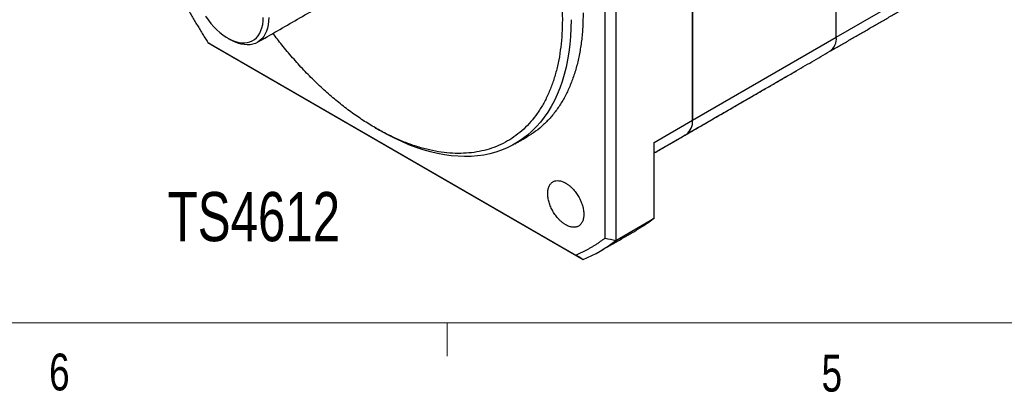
# Model space of a CAD drawing. Header units: millimetres. Extents: x 11 to 421, y 5 to 275.
# Tile 7 of 26: x 138 to 202, y 5 to 30. Entities that reach past the tile are written whole.
import ezdxf

# ---------------------------------------------------------------- set-up
doc = ezdxf.new("R2010")
doc.units = ezdxf.units.MM
doc.styles.add('SLDTEXTSTYLE0', font='TXT', dxfattribs={"width": 0.75})

msp = doc.modelspace()

# ---------------------------------------------------------------- linework, layer by layer
at = {"color": 7, "linetype": 'Continuous', "lineweight": 30}
for p, q in [((191.0763, 28.3923), (191.0763, 46.3562)), ((191.0763, 28.3923), (191.0763, 46.3562)), ((176.121, 15.4172), (176.121, 42.8808)), ((176.8281, 43.0317), (176.8281, 15.2663)), ((181.7779, 23.0244), (181.7779, 40.9883)), ((181.7779, 40.9883), (181.7779, 23.0244)), ((191.0763, 28.3923), (195.9907, 31.2293)), ((150.441, 28.0512), (174.2239, 14.3216)), ((181.7779, 23.0244), (191.0763, 28.3923)), ((150.6639, 27.9224), (174.7081, 14.042)), ((188.47, 26.2103), (188.498, 26.2273)), ((185.7123, 24.6183), (185.7403, 24.6353)), ((185.7123, 24.6183), (185.7403, 24.6353)), ((179.303, 21.5957), (181.7779, 23.0244)), ((179.303, 16.695), (179.303, 21.5957)), ((176.8281, 15.2663), (179.303, 16.695))]:
    msp.add_line(p, q, dxfattribs=at)
at = {"color": 7, "linetype": 'Continuous', "lineweight": 0}
for p, q in [((415.9568, 9.9587), (15.9068, 9.9587)), ((165.9192, 9.9587), (165.9192, 7.8048))]:
    msp.add_line(p, q, dxfattribs=at)
at = {"color": 7, "linetype": 'Continuous', "lineweight": 30, "flags": 128}
for points in [[(150.2928, 29.7382), (150.4597, 29.5019), (150.6367, 29.2776), (150.8225, 29.067), (151.0155, 28.8719), (151.2143, 28.6938), (151.4172, 28.5341), (151.6226, 28.3942), (151.8288, 28.2752), (152.0342, 28.178), (152.2371, 28.1034), (152.4358, 28.052), (152.6289, 28.0242), (152.8147, 28.0202), (152.9917, 28.0402), (153.1585, 28.0838), (153.3138, 28.1509), (153.4563, 28.2407), (153.5849, 28.3527), (153.6985, 28.4858), (153.7962, 28.6391), (153.8772, 28.8113), (153.941, 29.0009), (153.9869, 29.2066), (154.0145, 29.4266), (154.0238, 29.6591)], [(154.3773, 29.6591), (154.3682, 29.4187), (154.3408, 29.1907), (154.2953, 28.9767), (154.2321, 28.7784), (154.1517, 28.5971), (154.0546, 28.4343), (153.9416, 28.2911), (153.8135, 28.1686), (153.6712, 28.0678), (153.5158, 27.9893), (153.3485, 27.9338), (153.1705, 27.9015), (152.9831, 27.8929), (152.7877, 27.908), (152.5858, 27.9466), (152.3788, 28.0084), (152.1682, 28.0931), (151.9557, 28.1999), (151.9021, 28.2302)], [(173.929, 29.5163), (173.9199, 28.9743), (173.8927, 28.4435), (173.8474, 27.9247), (173.784, 27.4188), (173.7027, 26.9264), (173.6035, 26.4484), (173.4867, 25.9853), (173.3523, 25.5378), (173.2007, 25.1067), (173.0319, 24.6926), (172.8463, 24.296), (172.6441, 23.9176), (172.4257, 23.5578), (172.1913, 23.2173), (171.9413, 22.8966), (171.676, 22.596), (171.3959, 22.3161), (171.1013, 22.0572), (170.7928, 21.8197), (170.4706, 21.604), (170.1354, 21.4105), (169.7876, 21.2393), (169.4277, 21.0907), (169.0563, 20.965), (168.6738, 20.8623), (168.2809, 20.7828), (167.8782, 20.7266), (167.4661, 20.6938), (167.0454, 20.6844), (166.6166, 20.6985), (166.1804, 20.736), (165.7374, 20.7969), (165.2882, 20.881), (164.8336, 20.9883), (164.3742, 21.1186), (163.9106, 21.2718), (163.4436, 21.4475), (162.9738, 21.6455), (162.5019, 21.8655), (162.0286, 22.1073), (161.5546, 22.3705), (161.5526, 22.3716)]]:
    msp.add_lwpolyline(points, dxfattribs=at)
at = {"color": 7, "linetype": 'Continuous', "lineweight": 30}
for centre, radius, start, end in [((190.0572, 28.3019), 1.0232, 306.240345, 5.071835), ((190.0572, 28.3019), 1.0232, 306.240345, 5.071835), ((180.7587, 22.934), 1.0232, 306.240345, 5.071835), ((180.8148, 22.9086), 0.97, 304.455047, 6.857133), ((171.4182, 22.1869), 8.7842, 291.995301, 308.015451)]:
    msp.add_arc(centre, radius, start, end, dxfattribs=at)
for points, knots in [([(149.1803, 43.4769), (149.1803, 44.3908), (149.2582, 45.2596), (149.567, 46.874), (149.7978, 47.6195), (150.4035, 48.9584), (150.7784, 49.5518), (151.6577, 50.5639), (152.1622, 50.9825), (153.2814, 51.6288), (153.8961, 51.8565), (155.2121, 52.1122), (155.9134, 52.1402), (157.3757, 51.9955), (158.1367, 51.8228), (159.689, 51.2832), (160.4804, 50.9163), (162.0632, 50.0026), (162.8546, 49.4558), (164.4069, 48.203), (165.1679, 47.4972), (166.6302, 45.9536), (167.3315, 45.1159), (168.6475, 43.3407), (169.2622, 42.4033), (170.3814, 40.4648), (170.8859, 39.4637), (171.7652, 37.4364), (172.1401, 36.4102), (172.7458, 34.3719), (172.9766, 33.3599), (173.2854, 31.3891), (173.3633, 30.4302), (173.3633, 29.5163)], [0, 0, 0, 0, 0.0625, 0.0625, 0.125, 0.125, 0.1875, 0.1875, 0.25, 0.25, 0.3125, 0.3125, 0.375, 0.375, 0.4375, 0.4375, 0.5, 0.5, 0.5625, 0.5625, 0.625, 0.625, 0.6875, 0.6875, 0.75, 0.75, 0.8125, 0.8125, 0.875, 0.875, 0.9375, 0.9375, 1, 1, 1, 1]), ([(148.5439, 31.3371), (148.5973, 31.2353), (148.7042, 31.0316), (148.8676, 30.7275), (149.0331, 30.4248), (149.2009, 30.1233), (149.3711, 29.8232), (149.5436, 29.5245), (149.7184, 29.2271), (149.8955, 28.931), (150.0749, 28.6363), (150.2566, 28.3428), (150.3795, 28.1484), (150.441, 28.0512)], [0, 0, 0, 0, 0.09103176, 0.18198995, 0.27289089, 0.36375091, 0.45458637, 0.54541363, 0.63624909, 0.72710911, 0.81801005, 0.90896824, 1, 1, 1, 1]), ([(174.7068, 29.9654), (174.7017, 29.6566), (174.6915, 29.039), (174.6091, 28.1553), (174.4779, 27.3078), (174.2937, 26.5029), (174.0585, 25.7432), (173.773, 25.0322), (173.4386, 24.3729), (173.0567, 23.7681), (172.6285, 23.2209), (172.1575, 22.7311), (171.6398, 22.3109), (171.2792, 22.0527), (171.082, 21.9533), (171.0817, 21.9531)], [0, 0, 0, 0, 0.08332471, 0.16664943, 0.24997414, 0.33329886, 0.41662357, 0.49994829, 0.583273, 0.66659772, 0.74992243, 0.83324715, 0.91657186, 0.99989658, 1, 1, 1, 1]), ([(173.3633, 29.5163), (173.3583, 29.2146), (173.3484, 28.6111), (173.2678, 27.7477), (173.1396, 26.9195), (172.9596, 26.133), (172.7298, 25.3906), (172.4509, 24.6959), (172.1241, 24.0517), (171.7508, 23.4608), (171.3327, 22.9257), (170.8715, 22.4487), (170.3692, 22.0319), (169.8279, 21.677), (169.25, 21.3856), (168.6379, 21.1589), (167.9943, 20.9979), (167.3219, 20.9032), (166.6236, 20.8753), (165.9023, 20.9143), (165.1613, 21.02), (164.4035, 21.192), (163.6324, 21.4295), (162.8512, 21.7316), (162.0632, 22.0969), (161.2718, 22.5238), (160.4804, 23.0106), (159.6924, 23.5551), (158.9112, 24.1551), (158.14, 24.8078), (157.3824, 25.5107), (156.6411, 26.2604), (155.9205, 27.0549), (155.2548, 27.845), (154.8434, 28.3863), (154.6544, 28.6351)], [0, 0, 0, 0, 0.0304407, 0.0608813, 0.091322, 0.1217626, 0.1522033, 0.182644, 0.2130846, 0.2435253, 0.273966, 0.3044066, 0.3348473, 0.3652879, 0.3957286, 0.4261693, 0.4566099, 0.4870506, 0.5174913, 0.5479319, 0.5783726, 0.6088132, 0.6392539, 0.6696946, 0.7001352, 0.7305759, 0.7610165, 0.7914572, 0.8218979, 0.8523385, 0.8827792, 0.9132199, 0.9436605, 0.9741012, 1, 1, 1, 1]), ([(173.5825, 16.2761), (173.5605, 16.2892), (173.5166, 16.3153), (173.4513, 16.3595), (173.3867, 16.4073), (173.3228, 16.4588), (173.2596, 16.5142), (173.1972, 16.5733), (173.0851, 16.6875), (172.9298, 16.8723), (172.7523, 17.1439), (172.6058, 17.4336), (172.4978, 17.7306), (172.4304, 18.0238), (172.4084, 18.3011), (172.4303, 18.5531), (172.4978, 18.7683), (172.6057, 18.9408), (172.7522, 19.0612), (172.9298, 19.128), (173.0995, 19.134), (173.2433, 19.1107), (173.3543, 19.0787), (173.4676, 19.0333), (173.544, 18.9916), (173.5825, 18.9707)], [0, 0, 0, 0, 0.0180258, 0.0359078, 0.0537021, 0.0714657, 0.0892556, 0.1071288, 0.1251415, 0.1875937, 0.2500997, 0.3125519, 0.375058, 0.4375102, 0.5000162, 0.5624684, 0.6249745, 0.6874267, 0.7499327, 0.8123849, 0.874891, 0.9062908, 0.9374052, 0.9685399, 1, 1, 1, 1]), ([(173.5825, 18.9707), (173.6045, 18.9576), (173.6483, 18.9314), (173.7136, 18.8872), (173.7782, 18.8395), (173.8421, 18.7879), (173.9053, 18.7326), (173.9677, 18.6735), (174.0798, 18.5593), (174.2351, 18.3745), (174.4126, 18.1029), (174.5591, 17.8132), (174.6671, 17.5161), (174.7346, 17.223), (174.7565, 16.9457), (174.7346, 16.6937), (174.6671, 16.4784), (174.5592, 16.3059), (174.4127, 16.1855), (174.2351, 16.1187), (174.0654, 16.1127), (173.9216, 16.136), (173.8106, 16.168), (173.6973, 16.2135), (173.6209, 16.2551), (173.5825, 16.2761)], [0, 0, 0, 0, 0.0180258, 0.0359078, 0.0537021, 0.0714657, 0.0892556, 0.1071288, 0.1251415, 0.1875937, 0.2500997, 0.3125519, 0.375058, 0.4375102, 0.5000162, 0.5624684, 0.6249745, 0.6874267, 0.7499327, 0.8123849, 0.874891, 0.9062908, 0.9374052, 0.9685399, 1, 1, 1, 1]), ([(179.303, 16.695), (179.0846, 16.5298), (178.7567, 16.2817), (178.3994, 16.0827), (178.28, 16.0162)], [0, 0, 0, 0, 0.6659972, 1, 1, 1, 1]), ([(174.2239, 14.3216), (174.2854, 14.3478), (174.4083, 14.4003), (174.59, 14.4841), (174.7694, 14.5716), (174.9465, 14.6632), (175.1213, 14.7587), (175.2938, 14.8584), (175.464, 14.962), (175.6319, 15.0696), (175.7973, 15.1813), (175.9607, 15.2967), (176.0676, 15.377), (176.121, 15.4172)], [0, 0, 0, 0, 0.0910307, 0.181988, 0.2728883, 0.3637479, 0.4545831, 0.5454104, 0.636246, 0.7271065, 0.8180081, 0.9089671, 1, 1, 1, 1])]:
    msp.add_open_spline(points, degree=3, knots=knots, dxfattribs=at)
for points, degree in [([(153.6523, 28.0567), (163.9762, 34.0165)], 1), ([(190.662, 27.4766), (195.5764, 30.3137)], 1), ([(150.441, 28.0512), (150.5153, 28.0083), (150.5896, 27.9654), (150.6639, 27.9224)], 3), ([(151.7253, 28.3322), (151.9021, 28.2302)], 1), ([(181.3636, 22.1088), (190.662, 27.4766)], 1), ([(185.7123, 24.6183), (188.47, 26.2103)], 1), ([(179.303, 20.9183), (185.7123, 24.6183)], 1), ([(161.2681, 22.5359), (161.5526, 22.3716)], 1), ([(170.3039, 21.5041), (171.0835, 21.9541)], 1), ([(179.303, 20.9192), (181.3636, 22.1088)], 1), ([(175.8099, 14.5793), (178.2866, 16.009)], 1), ([(176.121, 15.4172), (176.3567, 15.3669), (176.5924, 15.3166), (176.8281, 15.2663)], 3), ([(174.7081, 14.042), (174.5467, 14.1352), (174.3853, 14.2284), (174.2239, 14.3216)], 3)]:
    msp.add_open_spline(points, degree=degree, dxfattribs=at)

# ---------------------------------------------------------------- texts
at = {"color": 7, "linetype": 'Continuous', "lineweight": 0, "attachment_point": 1, "style": 'SLDTEXTSTYLE0'}
for s, insert, char_height in [('TS4612', (147.8433, 18.3932), 3.175), ('6', (140.1782, 7.9668), 2.3813), ('5', (190.1219, 7.8889), 2.3813)]:
    msp.add_mtext(s, dxfattribs=dict(at, insert=insert, char_height=char_height))

doc.saveas('drawing.dxf')
